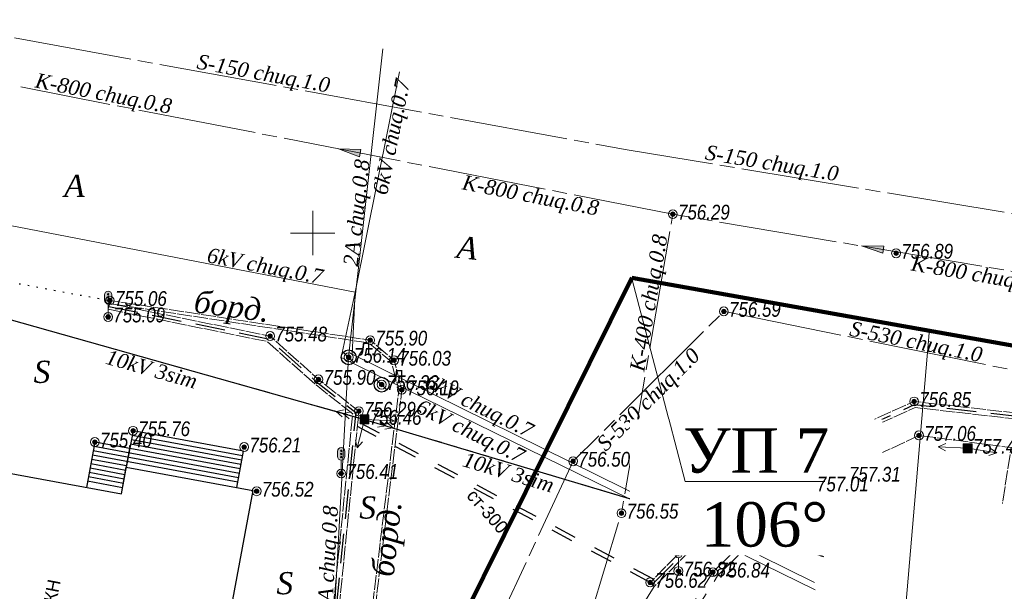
# Model space of a CAD drawing. Header units: millimetres. Extents: x 366033 to 446362, y 4247208 to 4265071.
# Tile 122 of 159: x 435118 to 435184, y 4258052 to 4258091. Entities that reach past the tile are written whole.
import ezdxf
from ezdxf import colors
from ezdxf.entities.mleader import LeaderData, LeaderLine
from ezdxf.enums import TextEntityAlignment as Align
from ezdxf.math import Vec2, Vec3

# ---------------------------------------------------------------- set-up
doc = ezdxf.new("R2010")
doc.units = ezdxf.units.MM
doc.header["$PDMODE"] = 32
doc.header["$PDSIZE"] = 0.6
for name, pattern in [('Auto_Street_Border_Line_m1', [1, 1, 0]), ('Build_Contour_Constr_m1', [3, 2, -1]), ('Commnctn_Electr_VLP_High_Built_m1', [1, 1, 0]), ('Commnctn_Waterpipes_Line_Unground_m1', [10, 8, -0.5, 1, -0.5]), ('Commnctn_Сanaliz_Gravity_Unground_m1', [10, 8, -0.5, 1, -0.5]), ('Footway_Border_Line_m1', [1, 1, 0]), ('Hydrotech_Tray_Gutter_m1', [1, 1, 0]), ('Hydrotech_Tray_Water_m1', [3, 2, -1]), ('Д_ТРОТ_ТРУБА', [3, 1.5, -1.5]), ('Контура низ откосов  Штриховая 0.1-0.5 - - - - - - -', [0.6, 0.1, -0.5])]:
    doc.linetypes.add(name, pattern=pattern)
for name, color, linetype in [('(007) Здания', 7, 'Continuous'), ('(011) Колодцы', 7, 'Continuous'), ('(022) Возд. Линии', 7, 'Continuous'), ('(025) Дорога', 7, 'Continuous'), ('(027) Гидрография', 7, 'Continuous'), ('(028) Гидротехн.', 7, 'Continuous')]:
    doc.layers.add(name, color=color, linetype=linetype)
for name, color, linetype, lineweight, true_color in [('AUTO#_ROADS_EXIST_L', 7, 'Continuous', 15, 0x000000), ('AUTO#_ROADS_MTRAL_T', 7, 'Continuous', 15, 0x000000), ('AUTO#_ROADS_OTHER_B', 7, 'Continuous', 15, 0x000000), ('COMMN_OBJCT_#####_B', 7, 'Continuous', 15, 0x000000), ('COMMN_OBJCT_CNLIZ_B', 7, 'Continuous', 15, 0x000000), ('COMMN_OBJCT_CNLIZ_L', 7, 'Continuous', 15, 0x000000), ('COMMN_OBJCT_CNLIZ_T', 7, 'Continuous', 15, 0x000000), ('COMMN_OBJCT_CONCT_L', 7, 'Continuous', 15, 0x000000), ('COMMN_OBJCT_CONCT_T', 7, 'Continuous', 15, 0x000000), ('COMMN_OBJCT_WATER_L', 7, 'Continuous', 15, 0x000000), ('COMMN_OBJCT_WATER_T', 7, 'Continuous', 15, 0x000000)]:
    doc.layers.add(name, color=color, linetype=linetype, lineweight=lineweight, true_color=true_color)
for name, color, linetype, true_color in [('BUILD_CNSTR_CNTUR_P', 7, 'Continuous', 0x000000), ('COMMN_OBJCT_ELCTR_B', 7, 'Continuous', 0x000000), ('COMMN_OBJCT_ELCTR_L', 7, 'Continuous', 0x000000), ('COMMN_OBJCT_ELCTR_T', 7, 'Continuous', 0x000000), ('GEODS_POINT_GRID#_B', 7, 'Continuous', 0x000000), ('HYDRO_TECHN_CNSTR_L', 7, 'Continuous', 0x000000), ('RELEF_POINT_PICKT_B', 7, 'Continuous', 0x000000), ('RELEF_POINT_PICKT_T', 7, 'Continuous', 0x000000)]:
    doc.layers.add(name, color=color, linetype=linetype, true_color=true_color)
doc.layers.add('КАБЕЛ', color=20, linetype='Continuous', lineweight=50)
doc.styles.add('BM-431', font='txt')
doc.styles.add('D-431', font='txt')
doc.styles.add('ISOPEUR', font='isocpeui.ttf')
doc.styles.add('P-131', font='txt')
doc.styles.add('S', font='txtwr', dxfattribs={"oblique": 15})
doc.styles.add('БМ-431 (Times New Roman К)', font='timesi.ttf', dxfattribs={"height": 1})
doc.styles.add('Д-431 (Arial Narrow К)', font='ARIALNI.TTF', dxfattribs={"height": 1})
doc.linetypes.add('Auto_Material_Border_Line_m1', pattern='A,0,[3,Topography.shx,S=0.5,R=0,X=0,Y=0],-0.5', length=0.5)
doc.linetypes.add('Commnctn_Connect_Line_Unground_m1', pattern='A,4,[3,Topography.shx,S=2.5,R=0,X=0,Y=0],4,-0.5,1,-0.5', length=10)
doc.linetypes.add('Commnctn_Electr_Cabel_High_Unground_m1', pattern='A,4,-2,[1,Topography.shx,S=0.7,R=45,X=0,Y=0],0.001,[1,Topography.shx,S=0.7,R=315,X=0,Y=0],0.5,[1,Topography.shx,S=0.4,R=45,X=0,Y=0],0.001,[1,Topography.shx,S=0.4,R=315,X=0,Y=0],7,[1,Topography.shx,S=0.4,R=135,X=0,Y=0],0.001,[1,Topography.shx,S=0.4,R=225,X=0,Y=0],0.5,[1,Topography.shx,S=0.7,R=135,X=0,Y=0],0.001,[1,Topography.shx,S=0.7,R=225,X=0,Y=0],-2,4', length=20.004)

# ---------------------------------------------------------------- blocks, each defined once
blk = doc.blocks.new('CnlizDirection_m1')
at = {"layer": 'COMMN_OBJCT_CNLIZ_B', "linetype": 'Continuous', "lineweight": 13, "true_color": 0xa54100}
blk.add_hatch(color=34, dxfattribs=at).paths.add_polyline_path([(0, 0.5), (0, -0.5), (3, 0)])
at = {"layer": 'COMMN_OBJCT_CNLIZ_B', "color": 34, "linetype": 'Continuous', "lineweight": 13, "true_color": 0xa54100}
blk.add_lwpolyline([(0, 0.5), (3, 0), (0, -0.5), (0, 0.5)], dxfattribs=at)
blk = doc.blocks.new('I01171')
blk.add_line((-0.722283, 0.697501), (0.702286, -0.69785))
blk.add_circle((0, 0), 1)
at = {"color": 4, "style": 'S', "oblique": 15}
blk.add_attdef('Z', (1.616431, -1.093486), '', height=2, dxfattribs=at)
blk = doc.blocks.new('TrafficLights_m1')
at = {"layer": 'AUTO#_ROADS_OTHER_B', "lineweight": 13, "true_color": 0xfffffe}
h = blk.add_hatch(color=7, dxfattribs=at)
edge = h.paths.add_edge_path()
edge.add_arc((0, 3), 0.5, 0, 180)
edge.add_line((-0.5, 3), (-0.5, 2.3))
edge.add_arc((0, 2.3), 0.5, 180, 360)
edge.add_line((0.5, 2.3), (0.5, 3))
at = {"layer": 'AUTO#_ROADS_OTHER_B', "lineweight": 13, "true_color": 0x000000}
h = blk.add_hatch(color=18, dxfattribs=at)
edge = h.paths.add_edge_path()
edge.add_arc((0, 3.07), 0.1, 0, 360)
h = blk.add_hatch(color=18, dxfattribs=at)
edge = h.paths.add_edge_path()
edge.add_arc((0, 2.65), 0.1, 0, 360)
h = blk.add_hatch(color=18, dxfattribs=at)
edge = h.paths.add_edge_path()
edge.add_arc((0, 2.23), 0.1, 0, 360)
at = {"layer": 'AUTO#_ROADS_OTHER_B', "color": 18, "lineweight": 13, "true_color": 0x000000}
for p, q in [((-0.5, 3), (-0.5, 2.3)), ((0.5, 3), (0.5, 2.3)), ((0, 1.8), (0, 0)), ((-0.4, 0), (0.4, 0))]:
    blk.add_line(p, q, dxfattribs=at)
for centre in [(0, 3.07), (0, 2.65), (0, 2.23)]:
    blk.add_circle(centre, 0.1, dxfattribs=at)
for centre, start, end in [((0, 3), 0, 180), ((0, 2.3), 180, 0)]:
    blk.add_arc(centre, 0.5, start, end, dxfattribs=at)
blk = doc.blocks.new('CommnctnPoleRCsquare_m1')
at = {"layer": 'COMMN_OBJCT_#####_B', "lineweight": 13, "true_color": 0xfffffe}
blk.add_hatch(color=7, dxfattribs=at).paths.add_polyline_path([(-0.6, 0.6), (-0.6, -0.6), (0.6, -0.6), (0.6, 0.6)])
at = {"layer": 'COMMN_OBJCT_#####_B', "lineweight": 13, "true_color": 0x000000}
blk.add_hatch(color=18, dxfattribs=at).paths.add_polyline_path([(-0.1, 0, 1), (0.1, 0, 1)])
at = {"layer": 'COMMN_OBJCT_#####_B', "color": 18, "lineweight": 9, "true_color": 0x000000}
blk.add_lwpolyline([(0.6, 0.6), (-0.6, 0.6), (-0.6, -0.6), (0.6, -0.6)], close=True, dxfattribs=at)
blk.add_circle((0, 0), 0.1, dxfattribs=at)
blk = doc.blocks.new('ElectricLowVLP_m1')
at = {"layer": 'COMMN_OBJCT_ELCTR_B', "color": 18, "linetype": 'Continuous', "lineweight": 20, "true_color": 0x000000}
for p, q in [((0, 0), (4, 0)), ((4, 0), (3, 0.5)), ((4, 0), (3, -0.5))]:
    blk.add_line(p, q, dxfattribs=at)
blk = doc.blocks.new('ElectricHighVLP_m1')
at = {"layer": 'COMMN_OBJCT_ELCTR_B', "color": 18, "linetype": 'Continuous', "lineweight": 20, "true_color": 0x000000}
for p, q in [((0, 0), (4, 0)), ((3, 0), (2, 0.5)), ((3, 0), (2, -0.5)), ((4, 0), (3, 0.5)), ((4, 0), (3, -0.5))]:
    blk.add_line(p, q, dxfattribs=at)
blk = doc.blocks.new('PointHight_m1')
at = {"layer": 'RELEF_POINT_PICKT_B', "linetype": 'Continuous', "lineweight": 15, "true_color": 0x000000}
h = blk.add_hatch(color=18, dxfattribs=at)
edge = h.paths.add_edge_path()
edge.add_arc((0, 0), 0.3, 0, 360)
at = {"layer": 'RELEF_POINT_PICKT_B', "color": 18, "linetype": 'Continuous', "lineweight": 15, "true_color": 0x000000}
blk.add_circle((0, 0), 0.3, dxfattribs=at)
blk.add_point((0, 0), dxfattribs=at)
blk = doc.blocks.new('CrossCoord_m1')
at = {"layer": 'GEODS_POINT_GRID#_B', "color": 3, "lineweight": 20, "true_color": 0x00ff00, "flags": 128}
for points in [[(0, 3), (0, -3)], [(-3, 0), (3, 0)]]:
    blk.add_lwpolyline(points, dxfattribs=at)

msp = doc.modelspace()

# ---------------------------------------------------------------- linework, layer by layer
at = {"layer": '(007) Здания', "elevation": 754.676}
msp.add_lwpolyline([(435133.648, 4258059.033), (435132.033, 4258050.308), (435129.083, 4258050.854), (435127.428, 4258041.918), (435127.428, 4258041.918), (435108.458, 4258045.431), (435108.458, 4258045.431), (435108.458, 4258045.431), (435111.393, 4258061.278), (435124.751, 4258058.804), (435125.087, 4258060.619), (435133.648, 4258059.033), (435133.648, 4258059.033)], dxfattribs=at)
at = {"layer": '(022) Возд. Линии', "elevation": -2.566}
msp.add_lwpolyline([(435099.827, 4258074.054), (435111.83, 4258072.113), (435141.205, 4258063.849), (435172.257, 4258054.566)], dxfattribs=at)
at = {"layer": '(025) Дорога', "linetype": 'Контура низ откосов  Штриховая 0.1-0.5 - - - - - - -', "elevation": 753.858}
msp.add_lwpolyline([(435113.112, 4258073.904), (435123.973, 4258071.89)], dxfattribs=at)
at = {"layer": '(025) Дорога'}
for points, elevation in [([(435132.553, 4258059.236), (435133.009, 4258061.695), (435125.542, 4258063.078), (435125.087, 4258060.619)], 756.205), ([(435125.433, 4258062.488), (435132.899, 4258061.105)], 755.756), ([(435125.487, 4258062.783), (435132.954, 4258061.4)], 755.756), ([(435124.751, 4258058.804), (435125.319, 4258061.876), (435122.955, 4258062.314), (435122.386, 4258059.242)], 755.396), ([(435122.849, 4258061.746), (435132.681, 4258059.925)], 755.756), ([(435122.904, 4258062.041), (435132.735, 4258060.22)], 755.756), ([(435125.324, 4258061.898), (435132.79, 4258060.515)], 755.756), ([(435125.378, 4258062.193), (435132.845, 4258060.81)], 755.756), ([(435122.74, 4258061.156), (435125.105, 4258060.718)], 755.756), ([(435122.795, 4258061.451), (435132.626, 4258059.63)], 755.756), ([(435122.631, 4258060.566), (435124.996, 4258060.128)], 755.756), ([(435122.685, 4258060.861), (435125.05, 4258060.423)], 755.756), ([(435122.522, 4258059.976), (435124.887, 4258059.538)], 755.756), ([(435122.576, 4258060.271), (435124.941, 4258059.833)], 755.756), ([(435122.467, 4258059.681), (435124.832, 4258059.243)], 755.756)]:
    msp.add_lwpolyline(points, dxfattribs=dict(at, elevation=elevation))
at = {"layer": '(028) Гидротехн.', "linetype": 'Д_ТРОТ_ТРУБА', "elevation": 756.621}
for points in [[(435160.747, 4258053.039), (435140.752, 4258063.701)], [(435160.526, 4258052.817), (435140.719, 4258063.378)]]:
    msp.add_lwpolyline(points, dxfattribs=at)
at = {"color": 5, "lineweight": 100, "flags": 128}
msp.add_lwpolyline([(436030.203, 4258238.138), (435987.244, 4258239.876), (435909.981, 4258226.679), (435844.955, 4258213.93), (435806.749, 4258201.155), (435761.155, 4258176.561), (435731.598, 4258159.779), (435674.734, 4258128.61), (435595.319, 4258086.869), (435573.693, 4258075.689), (435503.714, 4258061.97), (435460.455, 4258053.417), (435407.799, 4258043.589), (435376.153, 4258039.082), (435369.125, 4258038.376), (435297.321, 4258048.895), (435159.285, 4258073.424), (435141.368, 4258037.333), (435121.22, 4258001.563), (435080.99, 4257947.111), (435017.169, 4257874.533), (435008.736, 4257866.809), (434977.898, 4257845.848), (434965.521, 4257841.143)], dxfattribs=at)
at = {"layer": 'AUTO#_ROADS_EXIST_L', "color": 18, "linetype": 'Auto_Street_Border_Line_m1', "lineweight": 15, "true_color": 0x000000, "elevation": 757.984, "flags": 128}
msp.add_lwpolyline([(435141.069, 4258045.758), (435143.525, 4258065.836), (435143.023, 4258067.737), (435141.502, 4258069.021), (435123.942, 4258071.692), (435123.973, 4258071.89), (435141.588, 4258069.21), (435143.2, 4258067.849), (435143.728, 4258065.849), (435141.268, 4258045.734)], close=True, dxfattribs=at)
at = {"layer": 'AUTO#_ROADS_EXIST_L', "color": 18, "linetype": 'Footway_Border_Line_m1', "lineweight": 15, "true_color": 0x000000, "elevation": 756.945, "flags": 128}
msp.add_lwpolyline([(435168.307, 4258056.992), (435171.463, 4258059.339), (435178.716, 4258062.764), (435184.947, 4258061.935), (435184.355, 4258058.15)], dxfattribs=at)
at = {"layer": 'AUTO#_ROADS_EXIST_L', "color": 18, "linetype": 'Auto_Material_Border_Line_m1', "lineweight": 15, "true_color": 0x000000, "elevation": 4.078, "flags": 128}
msp.add_lwpolyline([(435147.23, 4258012.466), (435145.423, 4258013.108), (435150.055, 4258028.514), (435153.628, 4258039.999), (435154.383, 4258041.915), (435155.353, 4258043.798), (435160.806, 4258052.531)], dxfattribs=at)
at = {"layer": 'BUILD_CNSTR_CNTUR_P', "color": 18, "linetype": 'Build_Contour_Constr_m1', "lineweight": 13, "true_color": 0x000000, "elevation": 4.078}
for points in [[(435161.656, 4258041.857), (435157.728, 4258042.461), (435164.775, 4258053.51), (435168.307, 4258056.992), (435173.334, 4258056.361)], [(435161.717, 4258042.252), (435158.395, 4258042.763), (435165.088, 4258053.257), (435168.45, 4258056.571), (435173.284, 4258055.964)]]:
    msp.add_lwpolyline(points, dxfattribs=at)
at = {"layer": 'COMMN_OBJCT_CNLIZ_L', "color": 34, "linetype": 'Commnctn_Сanaliz_Gravity_Unground_m1', "lineweight": 15, "true_color": 0xa54100, "elevation": 4.078, "flags": 128}
for points in [[(435301.215, 4258053.785), (435211.803, 4258069.339), (435162.062, 4258077.737), (435117.95, 4258086.341)], [(435144.489, 4258010.92), (435158.585, 4258057.499), (435162.062, 4258077.737)]]:
    msp.add_lwpolyline(points, dxfattribs=at)
at = {"layer": 'COMMN_OBJCT_CONCT_L', "color": 3, "linetype": 'Commnctn_Connect_Line_Unground_m1', "lineweight": 15, "true_color": 0x00ff00, "elevation": 4.078, "flags": 128}
msp.add_lwpolyline([(435149.509, 4257995.684), (435129.994, 4258023.472), (435138.476, 4258038.175), (435140.129, 4258068.05), (435142.431, 4258088.918)], dxfattribs=at)
at = {"layer": 'COMMN_OBJCT_ELCTR_L', "color": 1, "linetype": 'Commnctn_Electr_Cabel_High_Unground_m1', "lineweight": 15, "true_color": 0xff0000, "flags": 128}
for points, elevation in [([(435171.649, 4258052.813), (435140.365, 4258068.271), (435140.568, 4258072.46), (435143.577, 4258087.371)], 4.078), ([(435171.691, 4258052.325), (435139.613, 4258068.025), (435140.568, 4258072.46), (435102.394, 4258079.833)], 758.821)]:
    msp.add_lwpolyline(points, dxfattribs=dict(at, elevation=elevation))
at = {"layer": 'COMMN_OBJCT_ELCTR_L', "color": 1, "linetype": 'Commnctn_Electr_VLP_High_Built_m1', "lineweight": 20, "true_color": 0xff0000, "elevation": 4.078, "flags": 128}
msp.add_lwpolyline([(435102.885, 4258073.56), (435111.83, 4258072.113), (435141.205, 4258063.849), (435172.257, 4258054.566)], dxfattribs=at)
at = {"layer": 'COMMN_OBJCT_WATER_L', "color": 5, "linetype": 'Commnctn_Waterpipes_Line_Unground_m1', "lineweight": 15, "true_color": 0x0000ff, "elevation": 4.078, "flags": 128}
for points in [[(435117.516, 4258089.675), (435158.967, 4258082.085), (435214.235, 4258072.953)], [(435301.098, 4258045.093), (435208.357, 4258062.454), (435165.511, 4258071.155), (435155.315, 4258061.015), (435123.53, 4257992.625), (435079.658, 4257939.705), (435011.375, 4257862.694), (434978.101, 4257844.863), (434956.643, 4257837.294), (434933.518, 4257833.754), (434909.024, 4257838.757), (434854.49, 4257861.018), (434839.35, 4257868.788)]]:
    msp.add_lwpolyline(points, dxfattribs=at)
at = {"layer": 'HYDRO_TECHN_CNSTR_L', "color": 18, "linetype": 'Hydrotech_Tray_Gutter_m1', "lineweight": 15, "true_color": 0x000000, "flags": 128}
for points, elevation in [([(435123.863, 4258071.3), (435134.629, 4258069.116), (435137.831, 4258066.247), (435140.402, 4258064.218), (435138.539, 4258045.748), (435137.234, 4258038.155), (435137.628, 4258038.087), (435138.935, 4258045.694), (435140.822, 4258064.396), (435138.089, 4258066.553), (435134.815, 4258069.487), (435123.942, 4258071.692)], 757.984), ([(435188.805, 4258063.482), (435178.446, 4258064.65), (435170.159, 4258060.907), (435165.339, 4258057.086), (435160.806, 4258052.531), (435160.526, 4258052.817), (435165.074, 4258057.387), (435169.95, 4258061.252), (435178.386, 4258065.062), (435188.85, 4258063.88)], 4.078)]:
    msp.add_lwpolyline(points, close=True, dxfattribs=dict(at, elevation=elevation))
at = {"layer": 'HYDRO_TECHN_CNSTR_L', "color": 3, "linetype": 'Hydrotech_Tray_Water_m1', "lineweight": 25, "true_color": 0x00ff00, "flags": 128}
for points, elevation in [([(435123.903, 4258071.496), (435134.722, 4258069.302), (435137.96, 4258066.4), (435140.612, 4258064.307), (435138.737, 4258045.721), (435137.431, 4258038.121)], 757.984), ([(435160.666, 4258052.674), (435165.207, 4258057.237), (435170.054, 4258061.08), (435178.416, 4258064.856), (435188.828, 4258063.681)], 4.078)]:
    msp.add_lwpolyline(points, dxfattribs=dict(at, elevation=elevation))

# ---------------------------------------------------------------- block references
at = {"layer": '(011) Колодцы', "xscale": 0.5, "yscale": 0.5, "zscale": 0.5, "rotation": 359.9653508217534}
for p in [(435140.129, 4258068.05, 756.141), (435142.362, 4258066.201, 756.33)]:
    msp.add_blockref('I01171', p, dxfattribs=at)
at = {"layer": 'AUTO#_ROADS_OTHER_B', "color": 18, "true_color": 0x000000, "xscale": 0.5, "yscale": 0.5, "zscale": 0.5}
for p in [(435123.857, 4258070.779, 755.09), (435139.628, 4258060.185, 756.409), (435162.439, 4258053.582, 4.078)]:
    msp.add_blockref('TrafficLights_m1', p, dxfattribs=at)
at = {"layer": 'COMMN_OBJCT_#####_B', "color": 18, "true_color": 0x000000, "xscale": 0.5, "yscale": 0.5, "zscale": 0.5}
for p in [(435141.205, 4258063.849, 4.078), (435141.205, 4258063.849, 4.078), (435182.01, 4258061.892, 4.078)]:
    msp.add_blockref('CommnctnPoleRCsquare_m1', p, dxfattribs=at)
at = {"layer": 'COMMN_OBJCT_CNLIZ_B', "color": 34, "true_color": 0xa54100}
for p, xscale, yscale, zscale, rotation in [((435140.905, 4258081.863, 4.078), 0.5, 0.5, 0.5, 168.9636318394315), ((435176.305, 4258075.332, 4.078), 0.4999999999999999, 0.4999999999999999, 0.4999999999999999, 170.4166474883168)]:
    msp.add_blockref('CnlizDirection_m1', p, dxfattribs=dict(at, xscale=xscale, yscale=yscale, zscale=zscale, rotation=rotation))
at = {"layer": 'COMMN_OBJCT_ELCTR_B', "color": 18, "true_color": 0x000000, "xscale": 0.5, "yscale": 0.5, "zscale": 0.5}
for name, p, rotation in [('ElectricHighVLP_m1', (435141.205, 4258063.849, 4.078), 164.2867968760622), ('ElectricLowVLP_m1', (435141.205, 4258063.849, 4.078), 255.3213141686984), ('ElectricHighVLP_m1', (435141.205, 4258063.849, 4.078), 343.3553454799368), ('ElectricLowVLP_m1', (435141.205, 4258063.849, 4.078), 357.2541458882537), ('ElectricLowVLP_m1', (435182.01, 4258061.892, 4.078), 177.2541458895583), ('ElectricLowVLP_m1', (435182.01, 4258061.892, 4.078), 350.8832800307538)]:
    msp.add_blockref(name, p, dxfattribs=dict(at, rotation=rotation))
at = {"layer": 'GEODS_POINT_GRID#_B', "color": 3, "true_color": 0x00ff00, "xscale": 0.5, "yscale": 0.5, "zscale": 0.5}
msp.add_blockref('CrossCoord_m1', (435137.701, 4258076.457), dxfattribs=at)
at = {"layer": 'RELEF_POINT_PICKT_B', "color": 18, "true_color": 0x000000, "xscale": 0.5, "yscale": 0.5, "zscale": 0.5}
for p in [(435162.062, 4258077.737, 756.295), (435177.167, 4258075.088, 756.891), (435123.973, 4258071.89, 755.062), (435123.857, 4258070.779, 755.09), (435165.511, 4258071.155, 756.592), (435134.815, 4258069.487, 755.483), (435141.588, 4258069.21, 755.904), (435140.129, 4258068.05, 756.141), (435143.2, 4258067.849, 756.031), (435138.089, 4258066.553, 755.903), (435142.362, 4258066.201, 756.33), (435143.728, 4258065.849, 756.192), (435178.386, 4258065.062, 756.848), (435140.822, 4258064.396, 756.295), (435141.205, 4258063.849, 756.461), (435125.542, 4258063.078, 755.756), (435178.716, 4258062.764, 757.062), (435122.955, 4258062.314, 755.396), (435133.061, 4258061.976, 756.205), (435182.01, 4258061.892, 757.475), (435155.315, 4258061.015, 756.502), (435169.95, 4258061.252, 756.764), (435139.628, 4258060.185, 756.409), (435173.626, 4258059.999, 757.309), (435133.903, 4258058.986, 756.521), (435171.463, 4258059.339, 757.012), (435158.585, 4258057.499, 756.555), (435165.074, 4258057.387, 756.746), (435168.307, 4258056.992, 756.945), (435162.439, 4258053.582, 756.824), (435164.775, 4258053.51, 756.835), (435160.526, 4258052.817, 756.621)]:
    msp.add_blockref('PointHight_m1', p, dxfattribs=at)

# ---------------------------------------------------------------- texts
at = {"layer": '(007) Здания', "style": 'P-131'}
msp.add_text('4КН', height=0.88, rotation=79.13404, dxfattribs=at).set_placement((435120.238, 4258050.767, -2.566))
at = {"layer": '(011) Колодцы', "style": 'BM-431'}
for p in [(435140.862, 4258068.172, -2.566), (435143.095, 4258066.323, -2.566)]:
    msp.add_text('Л.', height=0.875, rotation=359.96535, dxfattribs=at).set_placement(p)
at = {"layer": '(027) Гидрография', "color": 0, "style": 'D-431'}
msp.add_text('ст-300', height=0.875, rotation=311.19369, dxfattribs=at).set_placement((435148.055, 4258058.645, -2.566))
at = {"layer": 'AUTO#_ROADS_MTRAL_T', "style": 'БМ-431 (Times New Roman К)'}
for s, rotation, p in [('А', 359.96535, (435120.881, 4258078.907, -2.566)), ('борд.', 352.28838, (435129.592, 4258071.107, -2.566)), ('S', 359.96535, (435118.814, 4258066.318, -2.566)), ('S', 359.96535, (435140.846, 4258057.137, -2.566)), ('борд.', 83.90921, (435143.169, 4258053.144, -2.566)), ('S', 359.96535, (435135.244, 4258052.017, -2.566))]:
    msp.add_text(s, height=1.5, rotation=rotation, dxfattribs=at).set_placement(p)
at = {"layer": 'AUTO#_ROADS_MTRAL_T', "color": 18, "true_color": 0x000000, "style": 'БМ-431 (Times New Roman К)'}
msp.add_text('A', height=1.5, rotation=353.68989, dxfattribs=at).set_placement((435148.068, 4258074.712, 4.078), align=Align.CENTER)
at = {"layer": 'COMMN_OBJCT_CNLIZ_T', "color": 18, "linetype": 'Continuous', "true_color": 0x000000, "style": 'БМ-431 (Times New Roman К)'}
for s, rotation, p in [('K-800 chuq.0.8', 348.96363, (435123.524, 4258085.784, 4.078)), ('K-800 chuq.0.8', 348.96363, (435152.418, 4258078.891, 4.078)), ('K-400 chuq.0.8', 80.2523, (435160.553, 4258071.712, 4.078)), ('K-800 chuq.0.8', 350.41665, (435182.808, 4258073.516, 4.078))]:
    msp.add_text(s, height=1, rotation=rotation, dxfattribs=at).set_placement(p, align=Align.MIDDLE)
at = {"layer": 'COMMN_OBJCT_CONCT_T', "color": 18, "linetype": 'Continuous', "true_color": 0x000000, "style": 'БМ-431 (Times New Roman К)'}
for rotation, p in [(83.70554, (435140.786, 4258077.818, 4.078)), (86.83312, (435138.844, 4258054.385, 4.078))]:
    msp.add_text('2A chuq.0.8', height=1, rotation=rotation, dxfattribs=at).set_placement(p, align=Align.MIDDLE)
at = {"layer": 'COMMN_OBJCT_ELCTR_T', "color": 18, "linetype": 'Continuous', "true_color": 0x000000, "style": 'БМ-431 (Times New Roman К)'}
for s, rotation, p in [('6kV chuq.0.7', 78.58978, (435143.151, 4258082.943, 4.078)), ('6kV chuq.0.7', 349.06834, (435134.452, 4258074.106, 4.078)), ('10kV 3sim', 344.2868, (435126.804, 4258067.27, 4.078)), ('6kV chuq.0.7', 333.70449, (435148.911, 4258064.656, 4.078)), ('6kV chuq.0.7', 333.70449, (435148.315, 4258062.932, 4.078)), ('10kV 3sim', 343.35535, (435150.951, 4258060.288, 4.078))]:
    msp.add_text(s, height=1, rotation=rotation, dxfattribs=at).set_placement(p, align=Align.MIDDLE)
at = {"layer": 'COMMN_OBJCT_WATER_T', "color": 18, "linetype": 'Continuous', "true_color": 0x000000, "style": 'БМ-431 (Times New Roman К)'}
for s, rotation, p in [('S-150 chuq.1.0', 349.62376, (435134.347, 4258087.137, 4.078)), ('S-150 chuq.1.0', 350.61778, (435168.747, 4258081.066, 4.078)), ('S-530 chuq.1.0', 348.51993, (435178.495, 4258068.979, 4.078)), ('S-530 chuq.1.0', 44.84315, (435160.492, 4258065.107, 4.078))]:
    msp.add_text(s, height=1, rotation=rotation, dxfattribs=at).set_placement(p, align=Align.MIDDLE)
at = {"layer": 'RELEF_POINT_PICKT_T', "color": 18, "true_color": 0x000000, "style": 'Д-431 (Arial Narrow К)'}
for s, p in [('756.29', (435162.412, 4258077.872, 756.295)), ('756.89', (435177.517, 4258075.223, 756.891)), ('755.06', (435124.323, 4258072.025, 755.062)), ('756.59', (435165.861, 4258071.29, 756.592)), ('755.09', (435124.207, 4258070.914, 755.09)), ('755.48', (435135.165, 4258069.622, 755.483)), ('755.90', (435141.938, 4258069.345, 755.904)), ('756.14', (435140.479, 4258068.185, 756.141)), ('756.03', (435143.55, 4258067.984, 756.031)), ('755.90', (435138.439, 4258066.688, 755.903)), ('756.33', (435142.712, 4258066.336, 756.33)), ('756.19', (435144.078, 4258065.984, 756.192)), ('756.85', (435178.736, 4258065.197, 756.848)), ('756.29', (435141.172, 4258064.531, 756.295)), ('756.46', (435141.555, 4258063.984, 756.461)), ('755.76', (435125.892, 4258063.213, 755.756)), ('757.06', (435179.066, 4258062.899, 757.062)), ('755.40', (435123.305, 4258062.449, 755.396)), ('756.21', (435133.411, 4258062.111, 756.205)), ('757.47', (435182.36, 4258062.027, 757.475)), ('756.76', (435170.3, 4258061.387, 756.764)), ('756.50', (435155.665, 4258061.15, 756.502)), ('756.41', (435139.978, 4258060.32, 756.409)), ('757.31', (435173.976, 4258060.134, 757.309)), ('757.01', (435171.813, 4258059.474, 757.012)), ('756.52', (435134.253, 4258059.121, 756.521)), ('756.55', (435158.935, 4258057.634, 756.555)), ('756.75', (435165.424, 4258057.522, 756.746)), ('756.95', (435168.657, 4258057.127, 756.945)), ('756.82', (435162.789, 4258053.717, 756.824)), ('756.84', (435165.125, 4258053.645, 756.835)), ('756.62', (435160.876, 4258052.952, 756.621))]:
    msp.add_text(s, height=1, dxfattribs=at).set_placement(p, align=Align.MIDDLE_LEFT)

# ---------------------------------------------------------------- next in the draw order: leaders
at = {"layer": 'КАБЕЛ', "color": 6, "lineweight": 25}
ml = msp.add_multileader_mtext('Standard', dxfattribs=at)
ml.set_content('{\\fTimes New Roman|b0|i0|c204|p18;\\C1;УП 7\\P 106%%D}', color=159, style='ISOPEUR')
ml.set_leader_properties(lineweight=20)
ml.build(insert=Vec2(0, 0))
ml.multileader.update_dxf_attribs({"text_left_attachment_type": 6, "text_right_attachment_type": 6, "dogleg_length": 74.065, "arrow_head_size": 0.143})
ctx = ml.context
ctx.base_point, ctx.char_height, ctx.arrow_head_size, ctx.landing_gap_size, ctx.plane_origin = Vec3(435162.925, 4258059.643), 3, 0.143, 0.0713, Vec3(435226.25, 4258018.374)
ctx.left_attachment, ctx.right_attachment, ctx.text_align_type = 6, 6, 1
notes = []
notes.append((ctx, [(0, (1, 1, 0), (435162.896, 4258059.643), (1, 0), 0.0298, [(0, [(435159.285, 4258073.424)], 0, [])])]))
ctx.mtext.insert, ctx.mtext.width, ctx.mtext.alignment, ctx.mtext.flow_direction = Vec3(435167.699, 4258063.243), 15.85556, 2, 5
ctx.mtext.has_bg_fill, ctx.mtext.bg_color, ctx.mtext.bg_scale_factor, ctx.mtext.bg_transparency, ctx.mtext.use_window_bg_color = 1, -1073741824, 1.2, 0, 1
for ctx, leaders in notes:
    for number, flags, end, landing, length, lines in leaders:
        leader = LeaderData()
        leader.index, (leader.has_last_leader_line, leader.has_dogleg_vector, leader.attachment_direction) = number, flags
        leader.last_leader_point, leader.dogleg_vector, leader.dogleg_length = Vec3(end), Vec3(landing), length
        for number, points, colour, breaks in lines:
            line = LeaderLine()
            line.index, line.vertices, line.color, line.breaks = number, Vec3.list(points), colors.encode_raw_color(colour), breaks
            leader.lines.append(line)
        ctx.leaders.append(leader)

# ---------------------------------------------------------------- next in the draw order: leaders
at = {"layer": 'КАБЕЛ', "color": 18, "lineweight": 25, "true_color": 0x000000}
ml = msp.add_multileader_mtext('Standard', dxfattribs=at)
ml.set_content('{\\fTimes New Roman|b0|i0|c204|p18;\\C0;ст.530х7   L=50.0}', color=159, style='ISOPEUR')
ml.set_leader_properties(lineweight=20)
ml.build(insert=Vec2(0, 0))
ml.multileader.update_dxf_attribs({"text_left_attachment_type": 6, "text_right_attachment_type": 6, "dogleg_length": 74.065, "arrow_head_size": 0.143})
ctx = ml.context
ctx.base_point, ctx.char_height, ctx.arrow_head_size, ctx.landing_gap_size, ctx.plane_origin = Vec3(435177.556, 4258047.699), 3, 0.143, 0.0713, Vec3(435243.783, 4257995.502)
ctx.left_attachment, ctx.right_attachment, ctx.text_align_type = 6, 6, 1
notes = []
notes.append((ctx, [(0, (1, 1, 0), (435177.526, 4258047.699), (1, 0), 0.0298, [(0, [(435179.406, 4258069.848)], 0, [])])]))
ctx.mtext.insert, ctx.mtext.width, ctx.mtext.alignment, ctx.mtext.flow_direction = Vec3(435185.495, 4258051.299), 21.79059, 2, 5
ctx.mtext.has_bg_fill, ctx.mtext.bg_color, ctx.mtext.bg_scale_factor, ctx.mtext.bg_transparency, ctx.mtext.use_window_bg_color = 1, -1073741824, 1.2, 0, 1
for ctx, leaders in notes:
    for number, flags, end, landing, length, lines in leaders:
        leader = LeaderData()
        leader.index, (leader.has_last_leader_line, leader.has_dogleg_vector, leader.attachment_direction) = number, flags
        leader.last_leader_point, leader.dogleg_vector, leader.dogleg_length = Vec3(end), Vec3(landing), length
        for number, points, colour, breaks in lines:
            line = LeaderLine()
            line.index, line.vertices, line.color, line.breaks = number, Vec3.list(points), colors.encode_raw_color(colour), breaks
            leader.lines.append(line)
        ctx.leaders.append(leader)

doc.saveas('drawing.dxf')
